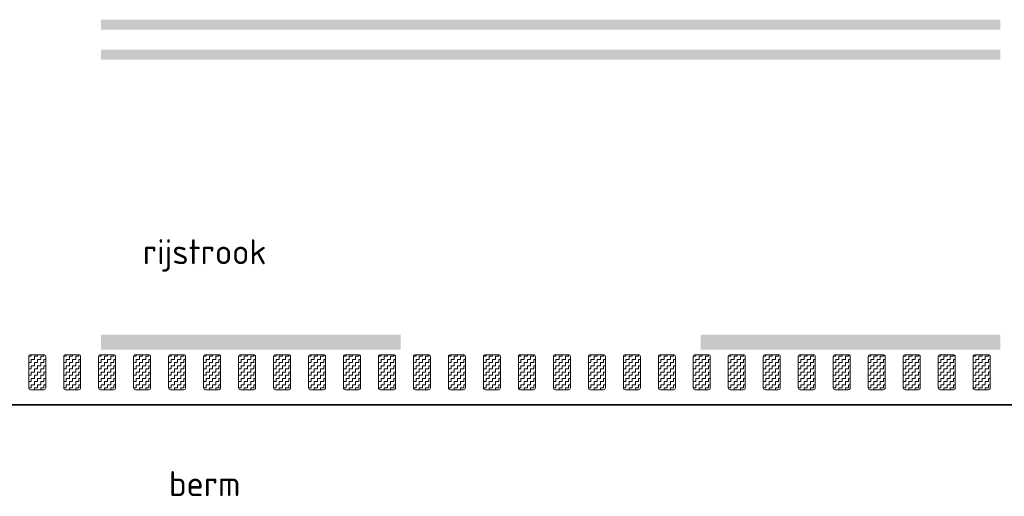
# Model space of a CAD drawing. Header units: metres. Extents: x -699 to 2316, y -1199 to 781.
# Tile 167 of 256: x 10.39 to 20.24, y -88.59 to -83.82. Entities that reach past the tile are written whole.
import ezdxf
from ezdxf.enums import TextEntityAlignment as Align

# ---------------------------------------------------------------- set-up
doc = ezdxf.new("R2010")
doc.units = ezdxf.units.M
doc.linetypes.add('VW-3-3_STREEP', pattern=[6, 3, -3])
doc.linetypes.add('VW-9-3_STREEP', pattern=[12, 9, -3])
for name, color, linetype, lineweight in [('N-WA-VW-MARKERING_DYNAMISCH-G', 7, 'Continuous', 35), ('N-WE-VH-KANTVERHARDING-G', 210, 'Continuous', 35), ('N-WE-VW-MARKERING_LANGS_STREEP_33-G', 7, 'VW-3-3_STREEP', 13), ('N-WE-VW-MARKERING_LANGS_STREEP_93-G', 7, 'VW-9-3_STREEP', 13), ('X-XX-AL-T25', 7, 'Continuous', 25)]:
    doc.layers.add(name, color=color, linetype=linetype, lineweight=lineweight)
doc.styles.add('NLCS-ISO', font='NLCS-ISO.ttf')

msp = doc.modelspace()

# ---------------------------------------------------------------- hatches: boundary and pattern name
at = {"layer": 'N-WA-VW-MARKERING_DYNAMISCH-G', "lineweight": 9}
h = msp.add_hatch(dxfattribs=at)
h.set_pattern_fill('ZIGZAG', color=8, scale=0.01, angle=50.39495, style=0)
h.set_pattern_definition([(1e-09, (277517.376857, -444237.272383), (0.0317499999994, 0.0317500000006), [0.03175, -0.03175]), (90, (277517.408607, -444237.272383), (-0.0317500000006, 0.0317499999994), [0.03175, -0.03175])])
edge = h.paths.add_edge_path()
edge.add_line((10.4966, -87.1743), (10.6266, -87.1743))
edge.add_arc((10.6266, -87.1943), 0.02, 0, 90, ccw=False)
edge.add_line((10.6466, -87.1943), (10.6466, -87.5043))
edge.add_arc((10.6266, -87.5043), 0.02, 270, 360, ccw=False)
edge.add_line((10.6266, -87.5243), (10.4966, -87.5243))
edge.add_arc((10.4966, -87.5043), 0.02, 180, 270, ccw=False)
edge.add_line((10.4766, -87.5043), (10.4766, -87.1943))
edge.add_arc((10.4966, -87.1943), 0.02, 90, 180, ccw=False)
h = msp.add_hatch(dxfattribs=at)
h.set_pattern_fill('ZIGZAG', color=8, scale=0.01, angle=50.39495, style=0)
h.set_pattern_definition([(1e-09, (277517.726857, -444237.272383), (0.0317499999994, 0.0317500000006), [0.03175, -0.03175]), (90, (277517.758607, -444237.272383), (-0.0317500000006, 0.0317499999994), [0.03175, -0.03175])])
edge = h.paths.add_edge_path()
edge.add_line((10.8466, -87.1743), (10.9766, -87.1743))
edge.add_arc((10.9766, -87.1943), 0.02, 0, 90, ccw=False)
edge.add_line((10.9966, -87.1943), (10.9966, -87.5043))
edge.add_arc((10.9766, -87.5043), 0.02, 270, 360, ccw=False)
edge.add_line((10.9766, -87.5243), (10.8466, -87.5243))
edge.add_arc((10.8466, -87.5043), 0.02, 180, 270, ccw=False)
edge.add_line((10.8266, -87.5043), (10.8266, -87.1943))
edge.add_arc((10.8466, -87.1943), 0.02, 90, 180, ccw=False)
h = msp.add_hatch(dxfattribs=at)
h.set_pattern_fill('ZIGZAG', color=8, scale=0.01, angle=50.39495, style=0)
h.set_pattern_definition([(1e-09, (277518.076857, -444237.272383), (0.0317499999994, 0.0317500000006), [0.03175, -0.03175]), (90, (277518.108607, -444237.272383), (-0.0317500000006, 0.0317499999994), [0.03175, -0.03175])])
edge = h.paths.add_edge_path()
edge.add_line((11.1966, -87.1743), (11.3266, -87.1743))
edge.add_arc((11.3266, -87.1943), 0.02, 0, 90, ccw=False)
edge.add_line((11.3466, -87.1943), (11.3466, -87.5043))
edge.add_arc((11.3266, -87.5043), 0.02, 270, 360, ccw=False)
edge.add_line((11.3266, -87.5243), (11.1966, -87.5243))
edge.add_arc((11.1966, -87.5043), 0.02, 180, 270, ccw=False)
edge.add_line((11.1766, -87.5043), (11.1766, -87.1943))
edge.add_arc((11.1966, -87.1943), 0.02, 90, 180, ccw=False)
h = msp.add_hatch(dxfattribs=at)
h.set_pattern_fill('ZIGZAG', color=8, scale=0.01, angle=50.39495, style=0)
h.set_pattern_definition([(1e-09, (277518.426857, -444237.272383), (0.0317499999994, 0.0317500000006), [0.03175, -0.03175]), (90, (277518.458607, -444237.272383), (-0.0317500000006, 0.0317499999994), [0.03175, -0.03175])])
edge = h.paths.add_edge_path()
edge.add_line((11.5466, -87.1743), (11.6766, -87.1743))
edge.add_arc((11.6766, -87.1943), 0.02, 0, 90, ccw=False)
edge.add_line((11.6966, -87.1943), (11.6966, -87.5043))
edge.add_arc((11.6766, -87.5043), 0.02, 270, 360, ccw=False)
edge.add_line((11.6766, -87.5243), (11.5466, -87.5243))
edge.add_arc((11.5466, -87.5043), 0.02, 180, 270, ccw=False)
edge.add_line((11.5266, -87.5043), (11.5266, -87.1943))
edge.add_arc((11.5466, -87.1943), 0.02, 90, 180, ccw=False)
h = msp.add_hatch(dxfattribs=at)
h.set_pattern_fill('ZIGZAG', color=8, scale=0.01, angle=50.39495, style=0)
h.set_pattern_definition([(1e-09, (277518.776857, -444237.272383), (0.0317499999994, 0.0317500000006), [0.03175, -0.03175]), (90, (277518.808607, -444237.272383), (-0.0317500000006, 0.0317499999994), [0.03175, -0.03175])])
edge = h.paths.add_edge_path()
edge.add_line((11.8966, -87.1743), (12.0266, -87.1743))
edge.add_arc((12.0266, -87.1943), 0.02, 0, 90, ccw=False)
edge.add_line((12.0466, -87.1943), (12.0466, -87.5043))
edge.add_arc((12.0266, -87.5043), 0.02, 270, 360, ccw=False)
edge.add_line((12.0266, -87.5243), (11.8966, -87.5243))
edge.add_arc((11.8966, -87.5043), 0.02, 180, 270, ccw=False)
edge.add_line((11.8766, -87.5043), (11.8766, -87.1943))
edge.add_arc((11.8966, -87.1943), 0.02, 90, 180, ccw=False)
h = msp.add_hatch(dxfattribs=at)
h.set_pattern_fill('ZIGZAG', color=8, scale=0.01, angle=50.39495, style=0)
h.set_pattern_definition([(1e-09, (277519.126857, -444237.272383), (0.0317499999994, 0.0317500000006), [0.03175, -0.03175]), (90, (277519.158607, -444237.272383), (-0.0317500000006, 0.0317499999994), [0.03175, -0.03175])])
edge = h.paths.add_edge_path()
edge.add_line((12.2466, -87.1743), (12.3766, -87.1743))
edge.add_arc((12.3766, -87.1943), 0.02, 0, 90, ccw=False)
edge.add_line((12.3966, -87.1943), (12.3966, -87.5043))
edge.add_arc((12.3766, -87.5043), 0.02, 270, 360, ccw=False)
edge.add_line((12.3766, -87.5243), (12.2466, -87.5243))
edge.add_arc((12.2466, -87.5043), 0.02, 180, 270, ccw=False)
edge.add_line((12.2266, -87.5043), (12.2266, -87.1943))
edge.add_arc((12.2466, -87.1943), 0.02, 90, 180, ccw=False)
h = msp.add_hatch(dxfattribs=at)
h.set_pattern_fill('ZIGZAG', color=8, scale=0.01, angle=50.39495, style=0)
h.set_pattern_definition([(1e-09, (277519.476857, -444237.272383), (0.0317499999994, 0.0317500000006), [0.03175, -0.03175]), (90, (277519.508607, -444237.272383), (-0.0317500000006, 0.0317499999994), [0.03175, -0.03175])])
edge = h.paths.add_edge_path()
edge.add_line((12.5966, -87.1743), (12.7266, -87.1743))
edge.add_arc((12.7266, -87.1943), 0.02, 0, 90, ccw=False)
edge.add_line((12.7466, -87.1943), (12.7466, -87.5043))
edge.add_arc((12.7266, -87.5043), 0.02, 270, 360, ccw=False)
edge.add_line((12.7266, -87.5243), (12.5966, -87.5243))
edge.add_arc((12.5966, -87.5043), 0.02, 180, 270, ccw=False)
edge.add_line((12.5766, -87.5043), (12.5766, -87.1943))
edge.add_arc((12.5966, -87.1943), 0.02, 90, 180, ccw=False)
h = msp.add_hatch(dxfattribs=at)
h.set_pattern_fill('ZIGZAG', color=8, scale=0.01, angle=50.39495, style=0)
h.set_pattern_definition([(1e-09, (277519.826857, -444237.272383), (0.0317499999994, 0.0317500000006), [0.03175, -0.03175]), (90, (277519.858607, -444237.272383), (-0.0317500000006, 0.0317499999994), [0.03175, -0.03175])])
edge = h.paths.add_edge_path()
edge.add_line((12.9466, -87.1743), (13.0766, -87.1743))
edge.add_arc((13.0766, -87.1943), 0.02, 0, 90, ccw=False)
edge.add_line((13.0966, -87.1943), (13.0966, -87.5043))
edge.add_arc((13.0766, -87.5043), 0.02, 270, 360, ccw=False)
edge.add_line((13.0766, -87.5243), (12.9466, -87.5243))
edge.add_arc((12.9466, -87.5043), 0.02, 180, 270, ccw=False)
edge.add_line((12.9266, -87.5043), (12.9266, -87.1943))
edge.add_arc((12.9466, -87.1943), 0.02, 90, 180, ccw=False)
h = msp.add_hatch(dxfattribs=at)
h.set_pattern_fill('ZIGZAG', color=8, scale=0.01, angle=50.39495, style=0)
h.set_pattern_definition([(1e-09, (277520.176857, -444237.272383), (0.0317499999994, 0.0317500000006), [0.03175, -0.03175]), (90, (277520.208607, -444237.272383), (-0.0317500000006, 0.0317499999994), [0.03175, -0.03175])])
edge = h.paths.add_edge_path()
edge.add_line((13.2966, -87.1743), (13.4266, -87.1743))
edge.add_arc((13.4266, -87.1943), 0.02, 0, 90, ccw=False)
edge.add_line((13.4466, -87.1943), (13.4466, -87.5043))
edge.add_arc((13.4266, -87.5043), 0.02, 270, 360, ccw=False)
edge.add_line((13.4266, -87.5243), (13.2966, -87.5243))
edge.add_arc((13.2966, -87.5043), 0.02, 180, 270, ccw=False)
edge.add_line((13.2766, -87.5043), (13.2766, -87.1943))
edge.add_arc((13.2966, -87.1943), 0.02, 90, 180, ccw=False)
h = msp.add_hatch(dxfattribs=at)
h.set_pattern_fill('ZIGZAG', color=8, scale=0.01, angle=50.39495, style=0)
h.set_pattern_definition([(1e-09, (277520.526857, -444237.272383), (0.0317499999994, 0.0317500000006), [0.03175, -0.03175]), (90, (277520.558607, -444237.272383), (-0.0317500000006, 0.0317499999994), [0.03175, -0.03175])])
edge = h.paths.add_edge_path()
edge.add_line((13.6466, -87.1743), (13.7766, -87.1743))
edge.add_arc((13.7766, -87.1943), 0.02, 0, 90, ccw=False)
edge.add_line((13.7966, -87.1943), (13.7966, -87.5043))
edge.add_arc((13.7766, -87.5043), 0.02, 270, 360, ccw=False)
edge.add_line((13.7766, -87.5243), (13.6466, -87.5243))
edge.add_arc((13.6466, -87.5043), 0.02, 180, 270, ccw=False)
edge.add_line((13.6266, -87.5043), (13.6266, -87.1943))
edge.add_arc((13.6466, -87.1943), 0.02, 90, 180, ccw=False)
h = msp.add_hatch(dxfattribs=at)
h.set_pattern_fill('ZIGZAG', color=8, scale=0.01, angle=50.39495, style=0)
h.set_pattern_definition([(1e-09, (277520.876857, -444237.272383), (0.0317499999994, 0.0317500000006), [0.03175, -0.03175]), (90, (277520.908607, -444237.272383), (-0.0317500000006, 0.0317499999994), [0.03175, -0.03175])])
edge = h.paths.add_edge_path()
edge.add_line((13.9966, -87.1743), (14.1266, -87.1743))
edge.add_arc((14.1266, -87.1943), 0.02, 0, 90, ccw=False)
edge.add_line((14.1466, -87.1943), (14.1466, -87.5043))
edge.add_arc((14.1266, -87.5043), 0.02, 270, 360, ccw=False)
edge.add_line((14.1266, -87.5243), (13.9966, -87.5243))
edge.add_arc((13.9966, -87.5043), 0.02, 180, 270, ccw=False)
edge.add_line((13.9766, -87.5043), (13.9766, -87.1943))
edge.add_arc((13.9966, -87.1943), 0.02, 90, 180, ccw=False)
h = msp.add_hatch(dxfattribs=at)
h.set_pattern_fill('ZIGZAG', color=8, scale=0.01, angle=50.39495, style=0)
h.set_pattern_definition([(1e-09, (277521.226857, -444237.272383), (0.0317499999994, 0.0317500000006), [0.03175, -0.03175]), (90, (277521.258607, -444237.272383), (-0.0317500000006, 0.0317499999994), [0.03175, -0.03175])])
edge = h.paths.add_edge_path()
edge.add_line((14.3466, -87.1743), (14.4766, -87.1743))
edge.add_arc((14.4766, -87.1943), 0.02, 0, 90, ccw=False)
edge.add_line((14.4966, -87.1943), (14.4966, -87.5043))
edge.add_arc((14.4766, -87.5043), 0.02, 270, 360, ccw=False)
edge.add_line((14.4766, -87.5243), (14.3466, -87.5243))
edge.add_arc((14.3466, -87.5043), 0.02, 180, 270, ccw=False)
edge.add_line((14.3266, -87.5043), (14.3266, -87.1943))
edge.add_arc((14.3466, -87.1943), 0.02, 90, 180, ccw=False)
h = msp.add_hatch(dxfattribs=at)
h.set_pattern_fill('ZIGZAG', color=8, scale=0.01, angle=50.39495, style=0)
h.set_pattern_definition([(1e-09, (277521.576857, -444237.272383), (0.0317499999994, 0.0317500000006), [0.03175, -0.03175]), (90, (277521.608607, -444237.272383), (-0.0317500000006, 0.0317499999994), [0.03175, -0.03175])])
edge = h.paths.add_edge_path()
edge.add_line((14.6966, -87.1743), (14.8266, -87.1743))
edge.add_arc((14.8266, -87.1943), 0.02, 0, 90, ccw=False)
edge.add_line((14.8466, -87.1943), (14.8466, -87.5043))
edge.add_arc((14.8266, -87.5043), 0.02, 270, 360, ccw=False)
edge.add_line((14.8266, -87.5243), (14.6966, -87.5243))
edge.add_arc((14.6966, -87.5043), 0.02, 180, 270, ccw=False)
edge.add_line((14.6766, -87.5043), (14.6766, -87.1943))
edge.add_arc((14.6966, -87.1943), 0.02, 90, 180, ccw=False)
h = msp.add_hatch(dxfattribs=at)
h.set_pattern_fill('ZIGZAG', color=8, scale=0.01, angle=50.39495, style=0)
h.set_pattern_definition([(1e-09, (277521.926857, -444237.272383), (0.0317499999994, 0.0317500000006), [0.03175, -0.03175]), (90, (277521.958607, -444237.272383), (-0.0317500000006, 0.0317499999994), [0.03175, -0.03175])])
edge = h.paths.add_edge_path()
edge.add_line((15.0466, -87.1743), (15.1766, -87.1743))
edge.add_arc((15.1766, -87.1943), 0.02, 0, 90, ccw=False)
edge.add_line((15.1966, -87.1943), (15.1966, -87.5043))
edge.add_arc((15.1766, -87.5043), 0.02, 270, 360, ccw=False)
edge.add_line((15.1766, -87.5243), (15.0466, -87.5243))
edge.add_arc((15.0466, -87.5043), 0.02, 180, 270, ccw=False)
edge.add_line((15.0266, -87.5043), (15.0266, -87.1943))
edge.add_arc((15.0466, -87.1943), 0.02, 90, 180, ccw=False)
h = msp.add_hatch(dxfattribs=at)
h.set_pattern_fill('ZIGZAG', color=8, scale=0.01, angle=50.39495, style=0)
h.set_pattern_definition([(1e-09, (277522.276857, -444237.272383), (0.0317499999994, 0.0317500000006), [0.03175, -0.03175]), (90, (277522.308607, -444237.272383), (-0.0317500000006, 0.0317499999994), [0.03175, -0.03175])])
edge = h.paths.add_edge_path()
edge.add_line((15.3966, -87.1743), (15.5266, -87.1743))
edge.add_arc((15.5266, -87.1943), 0.02, 0, 90, ccw=False)
edge.add_line((15.5466, -87.1943), (15.5466, -87.5043))
edge.add_arc((15.5266, -87.5043), 0.02, 270, 360, ccw=False)
edge.add_line((15.5266, -87.5243), (15.3966, -87.5243))
edge.add_arc((15.3966, -87.5043), 0.02, 180, 270, ccw=False)
edge.add_line((15.3766, -87.5043), (15.3766, -87.1943))
edge.add_arc((15.3966, -87.1943), 0.02, 90, 180, ccw=False)
h = msp.add_hatch(dxfattribs=at)
h.set_pattern_fill('ZIGZAG', color=8, scale=0.01, angle=50.39495, style=0)
h.set_pattern_definition([(1e-09, (277522.626857, -444237.272383), (0.0317499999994, 0.0317500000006), [0.03175, -0.03175]), (90, (277522.658607, -444237.272383), (-0.0317500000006, 0.0317499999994), [0.03175, -0.03175])])
edge = h.paths.add_edge_path()
edge.add_line((15.7466, -87.1743), (15.8766, -87.1743))
edge.add_arc((15.8766, -87.1943), 0.02, 0, 90, ccw=False)
edge.add_line((15.8966, -87.1943), (15.8966, -87.5043))
edge.add_arc((15.8766, -87.5043), 0.02, 270, 360, ccw=False)
edge.add_line((15.8766, -87.5243), (15.7466, -87.5243))
edge.add_arc((15.7466, -87.5043), 0.02, 180, 270, ccw=False)
edge.add_line((15.7266, -87.5043), (15.7266, -87.1943))
edge.add_arc((15.7466, -87.1943), 0.02, 90, 180, ccw=False)
h = msp.add_hatch(dxfattribs=at)
h.set_pattern_fill('ZIGZAG', color=8, scale=0.01, angle=50.39495, style=0)
h.set_pattern_definition([(1e-09, (277522.976857, -444237.272383), (0.0317499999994, 0.0317500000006), [0.03175, -0.03175]), (90, (277523.008607, -444237.272383), (-0.0317500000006, 0.0317499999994), [0.03175, -0.03175])])
edge = h.paths.add_edge_path()
edge.add_line((16.0966, -87.1743), (16.2266, -87.1743))
edge.add_arc((16.2266, -87.1943), 0.02, 0, 90, ccw=False)
edge.add_line((16.2466, -87.1943), (16.2466, -87.5043))
edge.add_arc((16.2266, -87.5043), 0.02, 270, 360, ccw=False)
edge.add_line((16.2266, -87.5243), (16.0966, -87.5243))
edge.add_arc((16.0966, -87.5043), 0.02, 180, 270, ccw=False)
edge.add_line((16.0766, -87.5043), (16.0766, -87.1943))
edge.add_arc((16.0966, -87.1943), 0.02, 90, 180, ccw=False)
h = msp.add_hatch(dxfattribs=at)
h.set_pattern_fill('ZIGZAG', color=8, scale=0.01, angle=50.39495, style=0)
h.set_pattern_definition([(1e-09, (277523.326857, -444237.272383), (0.0317499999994, 0.0317500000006), [0.03175, -0.03175]), (90, (277523.358607, -444237.272383), (-0.0317500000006, 0.0317499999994), [0.03175, -0.03175])])
edge = h.paths.add_edge_path()
edge.add_line((16.4466, -87.1743), (16.5766, -87.1743))
edge.add_arc((16.5766, -87.1943), 0.02, 0, 90, ccw=False)
edge.add_line((16.5966, -87.1943), (16.5966, -87.5043))
edge.add_arc((16.5766, -87.5043), 0.02, 270, 360, ccw=False)
edge.add_line((16.5766, -87.5243), (16.4466, -87.5243))
edge.add_arc((16.4466, -87.5043), 0.02, 180, 270, ccw=False)
edge.add_line((16.4266, -87.5043), (16.4266, -87.1943))
edge.add_arc((16.4466, -87.1943), 0.02, 90, 180, ccw=False)
h = msp.add_hatch(dxfattribs=at)
h.set_pattern_fill('ZIGZAG', color=8, scale=0.01, angle=50.39495, style=0)
h.set_pattern_definition([(1e-09, (277523.676857, -444237.272383), (0.0317499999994, 0.0317500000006), [0.03175, -0.03175]), (90, (277523.708607, -444237.272383), (-0.0317500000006, 0.0317499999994), [0.03175, -0.03175])])
edge = h.paths.add_edge_path()
edge.add_line((16.7966, -87.1743), (16.9266, -87.1743))
edge.add_arc((16.9266, -87.1943), 0.02, 0, 90, ccw=False)
edge.add_line((16.9466, -87.1943), (16.9466, -87.5043))
edge.add_arc((16.9266, -87.5043), 0.02, 270, 360, ccw=False)
edge.add_line((16.9266, -87.5243), (16.7966, -87.5243))
edge.add_arc((16.7966, -87.5043), 0.02, 180, 270, ccw=False)
edge.add_line((16.7766, -87.5043), (16.7766, -87.1943))
edge.add_arc((16.7966, -87.1943), 0.02, 90, 180, ccw=False)
h = msp.add_hatch(dxfattribs=at)
h.set_pattern_fill('ZIGZAG', color=8, scale=0.01, angle=50.39495, style=0)
h.set_pattern_definition([(1e-09, (277524.026857, -444237.272383), (0.0317499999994, 0.0317500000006), [0.03175, -0.03175]), (90, (277524.058607, -444237.272383), (-0.0317500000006, 0.0317499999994), [0.03175, -0.03175])])
edge = h.paths.add_edge_path()
edge.add_line((17.1466, -87.1743), (17.2766, -87.1743))
edge.add_arc((17.2766, -87.1943), 0.02, 0, 90, ccw=False)
edge.add_line((17.2966, -87.1943), (17.2966, -87.5043))
edge.add_arc((17.2766, -87.5043), 0.02, 270, 360, ccw=False)
edge.add_line((17.2766, -87.5243), (17.1466, -87.5243))
edge.add_arc((17.1466, -87.5043), 0.02, 180, 270, ccw=False)
edge.add_line((17.1266, -87.5043), (17.1266, -87.1943))
edge.add_arc((17.1466, -87.1943), 0.02, 90, 180, ccw=False)
h = msp.add_hatch(dxfattribs=at)
h.set_pattern_fill('ZIGZAG', color=8, scale=0.01, angle=50.39495, style=0)
h.set_pattern_definition([(1e-09, (277524.376857, -444237.272383), (0.0317499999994, 0.0317500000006), [0.03175, -0.03175]), (90, (277524.408607, -444237.272383), (-0.0317500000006, 0.0317499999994), [0.03175, -0.03175])])
edge = h.paths.add_edge_path()
edge.add_line((17.4966, -87.1743), (17.6266, -87.1743))
edge.add_arc((17.6266, -87.1943), 0.02, 0, 90, ccw=False)
edge.add_line((17.6466, -87.1943), (17.6466, -87.5043))
edge.add_arc((17.6266, -87.5043), 0.02, 270, 360, ccw=False)
edge.add_line((17.6266, -87.5243), (17.4966, -87.5243))
edge.add_arc((17.4966, -87.5043), 0.02, 180, 270, ccw=False)
edge.add_line((17.4766, -87.5043), (17.4766, -87.1943))
edge.add_arc((17.4966, -87.1943), 0.02, 90, 180, ccw=False)
h = msp.add_hatch(dxfattribs=at)
h.set_pattern_fill('ZIGZAG', color=8, scale=0.01, angle=50.39495, style=0)
h.set_pattern_definition([(1e-09, (277524.726857, -444237.272383), (0.0317499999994, 0.0317500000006), [0.03175, -0.03175]), (90, (277524.758607, -444237.272383), (-0.0317500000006, 0.0317499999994), [0.03175, -0.03175])])
edge = h.paths.add_edge_path()
edge.add_line((17.8466, -87.1743), (17.9766, -87.1743))
edge.add_arc((17.9766, -87.1943), 0.02, 0, 90, ccw=False)
edge.add_line((17.9966, -87.1943), (17.9966, -87.5043))
edge.add_arc((17.9766, -87.5043), 0.02, 270, 360, ccw=False)
edge.add_line((17.9766, -87.5243), (17.8466, -87.5243))
edge.add_arc((17.8466, -87.5043), 0.02, 180, 270, ccw=False)
edge.add_line((17.8266, -87.5043), (17.8266, -87.1943))
edge.add_arc((17.8466, -87.1943), 0.02, 90, 180, ccw=False)
h = msp.add_hatch(dxfattribs=at)
h.set_pattern_fill('ZIGZAG', color=8, scale=0.01, angle=50.39495, style=0)
h.set_pattern_definition([(1e-09, (277525.076857, -444237.272383), (0.0317499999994, 0.0317500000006), [0.03175, -0.03175]), (90, (277525.108607, -444237.272383), (-0.0317500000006, 0.0317499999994), [0.03175, -0.03175])])
edge = h.paths.add_edge_path()
edge.add_line((18.1966, -87.1743), (18.3266, -87.1743))
edge.add_arc((18.3266, -87.1943), 0.02, 0, 90, ccw=False)
edge.add_line((18.3466, -87.1943), (18.3466, -87.5043))
edge.add_arc((18.3266, -87.5043), 0.02, 270, 360, ccw=False)
edge.add_line((18.3266, -87.5243), (18.1966, -87.5243))
edge.add_arc((18.1966, -87.5043), 0.02, 180, 270, ccw=False)
edge.add_line((18.1766, -87.5043), (18.1766, -87.1943))
edge.add_arc((18.1966, -87.1943), 0.02, 90, 180, ccw=False)
h = msp.add_hatch(dxfattribs=at)
h.set_pattern_fill('ZIGZAG', color=8, scale=0.01, angle=50.39495, style=0)
h.set_pattern_definition([(1e-09, (277525.426857, -444237.272383), (0.0317499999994, 0.0317500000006), [0.03175, -0.03175]), (90, (277525.458607, -444237.272383), (-0.0317500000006, 0.0317499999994), [0.03175, -0.03175])])
edge = h.paths.add_edge_path()
edge.add_line((18.5466, -87.1743), (18.6766, -87.1743))
edge.add_arc((18.6766, -87.1943), 0.02, 0, 90, ccw=False)
edge.add_line((18.6966, -87.1943), (18.6966, -87.5043))
edge.add_arc((18.6766, -87.5043), 0.02, 270, 360, ccw=False)
edge.add_line((18.6766, -87.5243), (18.5466, -87.5243))
edge.add_arc((18.5466, -87.5043), 0.02, 180, 270, ccw=False)
edge.add_line((18.5266, -87.5043), (18.5266, -87.1943))
edge.add_arc((18.5466, -87.1943), 0.02, 90, 180, ccw=False)
h = msp.add_hatch(dxfattribs=at)
h.set_pattern_fill('ZIGZAG', color=8, scale=0.01, angle=50.39495, style=0)
h.set_pattern_definition([(1e-09, (277525.776857, -444237.272383), (0.0317499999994, 0.0317500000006), [0.03175, -0.03175]), (90, (277525.808607, -444237.272383), (-0.0317500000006, 0.0317499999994), [0.03175, -0.03175])])
edge = h.paths.add_edge_path()
edge.add_line((18.8966, -87.1743), (19.0266, -87.1743))
edge.add_arc((19.0266, -87.1943), 0.02, 0, 90, ccw=False)
edge.add_line((19.0466, -87.1943), (19.0466, -87.5043))
edge.add_arc((19.0266, -87.5043), 0.02, 270, 360, ccw=False)
edge.add_line((19.0266, -87.5243), (18.8966, -87.5243))
edge.add_arc((18.8966, -87.5043), 0.02, 180, 270, ccw=False)
edge.add_line((18.8766, -87.5043), (18.8766, -87.1943))
edge.add_arc((18.8966, -87.1943), 0.02, 90, 180, ccw=False)
h = msp.add_hatch(dxfattribs=at)
h.set_pattern_fill('ZIGZAG', color=8, scale=0.01, angle=50.39495, style=0)
h.set_pattern_definition([(1e-09, (277526.126857, -444237.272383), (0.0317499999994, 0.0317500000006), [0.03175, -0.03175]), (90, (277526.158607, -444237.272383), (-0.0317500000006, 0.0317499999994), [0.03175, -0.03175])])
edge = h.paths.add_edge_path()
edge.add_line((19.2466, -87.1743), (19.3766, -87.1743))
edge.add_arc((19.3766, -87.1943), 0.02, 0, 90, ccw=False)
edge.add_line((19.3966, -87.1943), (19.3966, -87.5043))
edge.add_arc((19.3766, -87.5043), 0.02, 270, 360, ccw=False)
edge.add_line((19.3766, -87.5243), (19.2466, -87.5243))
edge.add_arc((19.2466, -87.5043), 0.02, 180, 270, ccw=False)
edge.add_line((19.2266, -87.5043), (19.2266, -87.1943))
edge.add_arc((19.2466, -87.1943), 0.02, 90, 180, ccw=False)
h = msp.add_hatch(dxfattribs=at)
h.set_pattern_fill('ZIGZAG', color=8, scale=0.01, angle=50.39495, style=0)
h.set_pattern_definition([(1e-09, (277526.476857, -444237.272383), (0.0317499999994, 0.0317500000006), [0.03175, -0.03175]), (90, (277526.508607, -444237.272383), (-0.0317500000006, 0.0317499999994), [0.03175, -0.03175])])
edge = h.paths.add_edge_path()
edge.add_line((19.5966, -87.1743), (19.7266, -87.1743))
edge.add_arc((19.7266, -87.1943), 0.02, 0, 90, ccw=False)
edge.add_line((19.7466, -87.1943), (19.7466, -87.5043))
edge.add_arc((19.7266, -87.5043), 0.02, 270, 360, ccw=False)
edge.add_line((19.7266, -87.5243), (19.5966, -87.5243))
edge.add_arc((19.5966, -87.5043), 0.02, 180, 270, ccw=False)
edge.add_line((19.5766, -87.5043), (19.5766, -87.1943))
edge.add_arc((19.5966, -87.1943), 0.02, 90, 180, ccw=False)
h = msp.add_hatch(dxfattribs=at)
h.set_pattern_fill('ZIGZAG', color=8, scale=0.01, angle=50.39495, style=0)
h.set_pattern_definition([(1e-09, (277526.826857, -444237.272383), (0.0317499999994, 0.0317500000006), [0.03175, -0.03175]), (90, (277526.858607, -444237.272383), (-0.0317500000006, 0.0317499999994), [0.03175, -0.03175])])
edge = h.paths.add_edge_path()
edge.add_line((19.9466, -87.1743), (20.0766, -87.1743))
edge.add_arc((20.0766, -87.1943), 0.02, 0, 90, ccw=False)
edge.add_line((20.0966, -87.1943), (20.0966, -87.5043))
edge.add_arc((20.0766, -87.5043), 0.02, 270, 360, ccw=False)
edge.add_line((20.0766, -87.5243), (19.9466, -87.5243))
edge.add_arc((19.9466, -87.5043), 0.02, 180, 270, ccw=False)
edge.add_line((19.9266, -87.5043), (19.9266, -87.1943))
edge.add_arc((19.9466, -87.1943), 0.02, 90, 180, ccw=False)

# ---------------------------------------------------------------- linework, layer by layer
at = {"layer": 'N-WA-VW-MARKERING_DYNAMISCH-G', "color": 8, "lineweight": 9}
for points in [[(10.4966, -87.1743), (10.6266, -87.1743, -0.414214), (10.6466, -87.1943), (10.6466, -87.5043, -0.414214), (10.6266, -87.5243), (10.4966, -87.5243, -0.414214), (10.4766, -87.5043), (10.4766, -87.1943, -0.414214)], [(10.8466, -87.1743), (10.9766, -87.1743, -0.414214), (10.9966, -87.1943), (10.9966, -87.5043, -0.414214), (10.9766, -87.5243), (10.8466, -87.5243, -0.414214), (10.8266, -87.5043), (10.8266, -87.1943, -0.414214)], [(11.1966, -87.1743), (11.3266, -87.1743, -0.414214), (11.3466, -87.1943), (11.3466, -87.5043, -0.414214), (11.3266, -87.5243), (11.1966, -87.5243, -0.414214), (11.1766, -87.5043), (11.1766, -87.1943, -0.414214)], [(11.5466, -87.1743), (11.6766, -87.1743, -0.414214), (11.6966, -87.1943), (11.6966, -87.5043, -0.414214), (11.6766, -87.5243), (11.5466, -87.5243, -0.414214), (11.5266, -87.5043), (11.5266, -87.1943, -0.414214)], [(11.8966, -87.1743), (12.0266, -87.1743, -0.414214), (12.0466, -87.1943), (12.0466, -87.5043, -0.414214), (12.0266, -87.5243), (11.8966, -87.5243, -0.414214), (11.8766, -87.5043), (11.8766, -87.1943, -0.414214)], [(12.2466, -87.1743), (12.3766, -87.1743, -0.414214), (12.3966, -87.1943), (12.3966, -87.5043, -0.414214), (12.3766, -87.5243), (12.2466, -87.5243, -0.414214), (12.2266, -87.5043), (12.2266, -87.1943, -0.414214)], [(12.5966, -87.1743), (12.7266, -87.1743, -0.414214), (12.7466, -87.1943), (12.7466, -87.5043, -0.414214), (12.7266, -87.5243), (12.5966, -87.5243, -0.414214), (12.5766, -87.5043), (12.5766, -87.1943, -0.414214)], [(12.9466, -87.1743), (13.0766, -87.1743, -0.414214), (13.0966, -87.1943), (13.0966, -87.5043, -0.414214), (13.0766, -87.5243), (12.9466, -87.5243, -0.414214), (12.9266, -87.5043), (12.9266, -87.1943, -0.414214)], [(13.2966, -87.1743), (13.4266, -87.1743, -0.414214), (13.4466, -87.1943), (13.4466, -87.5043, -0.414214), (13.4266, -87.5243), (13.2966, -87.5243, -0.414214), (13.2766, -87.5043), (13.2766, -87.1943, -0.414214)], [(13.6466, -87.1743), (13.7766, -87.1743, -0.414214), (13.7966, -87.1943), (13.7966, -87.5043, -0.414214), (13.7766, -87.5243), (13.6466, -87.5243, -0.414214), (13.6266, -87.5043), (13.6266, -87.1943, -0.414214)], [(13.9966, -87.1743), (14.1266, -87.1743, -0.414214), (14.1466, -87.1943), (14.1466, -87.5043, -0.414214), (14.1266, -87.5243), (13.9966, -87.5243, -0.414214), (13.9766, -87.5043), (13.9766, -87.1943, -0.414214)], [(14.3466, -87.1743), (14.4766, -87.1743, -0.414214), (14.4966, -87.1943), (14.4966, -87.5043, -0.414214), (14.4766, -87.5243), (14.3466, -87.5243, -0.414214), (14.3266, -87.5043), (14.3266, -87.1943, -0.414214)], [(14.6966, -87.1743), (14.8266, -87.1743, -0.414214), (14.8466, -87.1943), (14.8466, -87.5043, -0.414214), (14.8266, -87.5243), (14.6966, -87.5243, -0.414214), (14.6766, -87.5043), (14.6766, -87.1943, -0.414214)], [(15.0466, -87.1743), (15.1766, -87.1743, -0.414214), (15.1966, -87.1943), (15.1966, -87.5043, -0.414214), (15.1766, -87.5243), (15.0466, -87.5243, -0.414214), (15.0266, -87.5043), (15.0266, -87.1943, -0.414214)], [(15.3966, -87.1743), (15.5266, -87.1743, -0.414214), (15.5466, -87.1943), (15.5466, -87.5043, -0.414214), (15.5266, -87.5243), (15.3966, -87.5243, -0.414214), (15.3766, -87.5043), (15.3766, -87.1943, -0.414214)], [(15.7466, -87.1743), (15.8766, -87.1743, -0.414214), (15.8966, -87.1943), (15.8966, -87.5043, -0.414214), (15.8766, -87.5243), (15.7466, -87.5243, -0.414214), (15.7266, -87.5043), (15.7266, -87.1943, -0.414214)], [(16.0966, -87.1743), (16.2266, -87.1743, -0.414214), (16.2466, -87.1943), (16.2466, -87.5043, -0.414214), (16.2266, -87.5243), (16.0966, -87.5243, -0.414214), (16.0766, -87.5043), (16.0766, -87.1943, -0.414214)], [(16.4466, -87.1743), (16.5766, -87.1743, -0.414214), (16.5966, -87.1943), (16.5966, -87.5043, -0.414214), (16.5766, -87.5243), (16.4466, -87.5243, -0.414214), (16.4266, -87.5043), (16.4266, -87.1943, -0.414214)], [(16.7966, -87.1743), (16.9266, -87.1743, -0.414214), (16.9466, -87.1943), (16.9466, -87.5043, -0.414214), (16.9266, -87.5243), (16.7966, -87.5243, -0.414214), (16.7766, -87.5043), (16.7766, -87.1943, -0.414214)], [(17.1466, -87.1743), (17.2766, -87.1743, -0.414214), (17.2966, -87.1943), (17.2966, -87.5043, -0.414214), (17.2766, -87.5243), (17.1466, -87.5243, -0.414214), (17.1266, -87.5043), (17.1266, -87.1943, -0.414214)], [(17.4966, -87.1743), (17.6266, -87.1743, -0.414214), (17.6466, -87.1943), (17.6466, -87.5043, -0.414214), (17.6266, -87.5243), (17.4966, -87.5243, -0.414214), (17.4766, -87.5043), (17.4766, -87.1943, -0.414214)], [(17.8466, -87.1743), (17.9766, -87.1743, -0.414214), (17.9966, -87.1943), (17.9966, -87.5043, -0.414214), (17.9766, -87.5243), (17.8466, -87.5243, -0.414214), (17.8266, -87.5043), (17.8266, -87.1943, -0.414214)], [(18.1966, -87.1743), (18.3266, -87.1743, -0.414214), (18.3466, -87.1943), (18.3466, -87.5043, -0.414214), (18.3266, -87.5243), (18.1966, -87.5243, -0.414214), (18.1766, -87.5043), (18.1766, -87.1943, -0.414214)], [(18.5466, -87.1743), (18.6766, -87.1743, -0.414214), (18.6966, -87.1943), (18.6966, -87.5043, -0.414214), (18.6766, -87.5243), (18.5466, -87.5243, -0.414214), (18.5266, -87.5043), (18.5266, -87.1943, -0.414214)], [(18.8966, -87.1743), (19.0266, -87.1743, -0.414214), (19.0466, -87.1943), (19.0466, -87.5043, -0.414214), (19.0266, -87.5243), (18.8966, -87.5243, -0.414214), (18.8766, -87.5043), (18.8766, -87.1943, -0.414214)], [(19.2466, -87.1743), (19.3766, -87.1743, -0.414214), (19.3966, -87.1943), (19.3966, -87.5043, -0.414214), (19.3766, -87.5243), (19.2466, -87.5243, -0.414214), (19.2266, -87.5043), (19.2266, -87.1943, -0.414214)], [(19.5966, -87.1743), (19.7266, -87.1743, -0.414214), (19.7466, -87.1943), (19.7466, -87.5043, -0.414214), (19.7266, -87.5243), (19.5966, -87.5243, -0.414214), (19.5766, -87.5043), (19.5766, -87.1943, -0.414214)], [(19.9466, -87.1743), (20.0766, -87.1743, -0.414214), (20.0966, -87.1943), (20.0966, -87.5043, -0.414214), (20.0766, -87.5243), (19.9466, -87.5243, -0.414214), (19.9266, -87.5043), (19.9266, -87.1943, -0.414214)]]:
    msp.add_lwpolyline(points, format="xyb", close=True, dxfattribs=at)
at = {"layer": 'N-WE-VH-KANTVERHARDING-G'}
msp.add_line((-0.8013, -87.6743), (32.4664, -87.6743), dxfattribs=at)
at = {"layer": 'N-WE-VW-MARKERING_LANGS_STREEP_33-G', "color": 253, "linetype": 'Continuous'}
for points in [[(11.1997, -87.1243), (14.1997, -87.1243), (11.1997, -86.9743), (14.1997, -86.9743)], [(17.1997, -87.1243), (20.1997, -87.1243), (17.1997, -86.9743), (20.1997, -86.9743)]]:
    msp.add_solid(points, dxfattribs=at)
at = {"layer": 'N-WE-VW-MARKERING_LANGS_STREEP_93-G', "color": 253, "linetype": 'Continuous'}
for points in [[(11.1997, -83.8243), (20.1997, -83.8243), (11.1997, -83.9243), (20.1997, -83.9243)], [(11.1997, -84.2243), (20.1997, -84.2243), (11.1997, -84.1243), (20.1997, -84.1243)]]:
    msp.add_solid(points, dxfattribs=at)

# ---------------------------------------------------------------- texts
at = {"layer": 'X-XX-AL-T25', "style": 'NLCS-ISO'}
for s, p in [('rijstrook', (12.2375, -86.3445)), ('berm', (12.2375, -88.6636))]:
    msp.add_text(s, height=0.25, dxfattribs=at).set_placement(p, align=Align.BOTTOM_CENTER)

doc.saveas('drawing.dxf')
